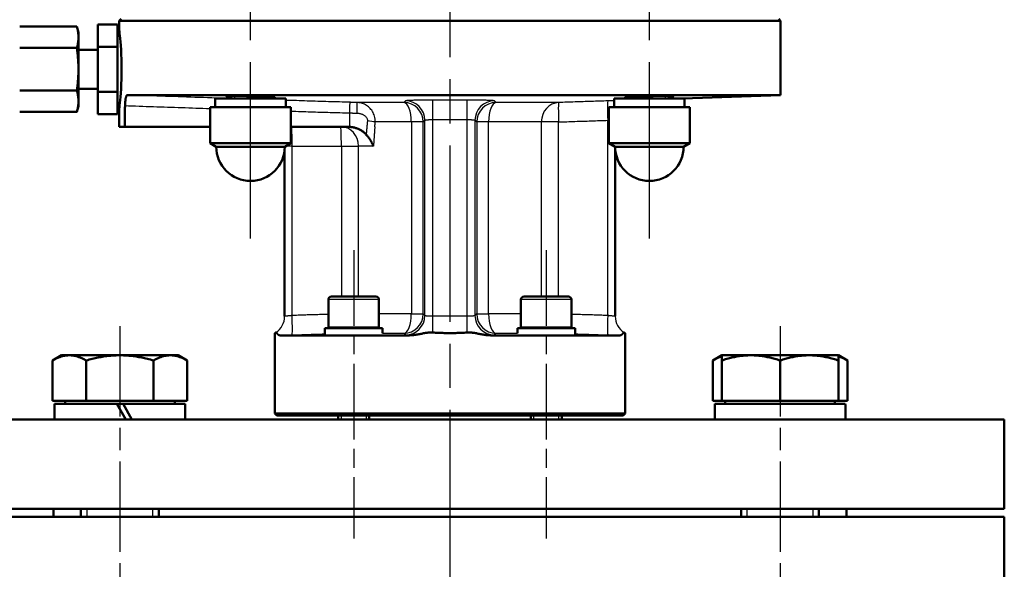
# Model space of a CAD drawing. Header units: millimetres. Extents: x 139 to 1392, y 477 to 1864.
# Tile 4 of 12: x 428 to 681, y 1415 to 1556. Entities that reach past the tile are written whole.
import ezdxf

# ---------------------------------------------------------------- set-up
doc = ezdxf.new("R2010")
doc.units = ezdxf.units.MM
doc.header["$LTSCALE"] = 8
doc.linetypes.add('CHAIN', pattern=[0.3543, 0.2362, -0.0295, 0.0591, -0.0295])
for name, color, linetype, lineweight in [('Gewinde(DIN)', 3, 'Continuous', 25), ('Mittellinie(DIN)', 4, 'CHAIN', 25), ('Sichtbare Kanten(DIN)', 7, 'Continuous', 50), ('Sichtbare tangentiale Kanten(DIN)', 3, 'Continuous', 25)]:
    doc.layers.add(name, color=color, linetype=linetype, lineweight=lineweight)

msp = doc.modelspace()

# ---------------------------------------------------------------- linework, layer by layer
at = {"layer": 'Gewinde(DIN)'}
for p, q in [((483.1, 1536.31), (483.1, 1535.65)), ((491.31, 1535.65), (491.31, 1536.12)), ((585.63, 1536.12), (585.63, 1535.65)), ((593.84, 1535.65), (593.84, 1536.31)), ((510.46, 1454.15), (510.46, 1453.15)), ((516.98, 1453.15), (516.98, 1454.15)), ((559.96, 1454.15), (559.96, 1453.15)), ((566.47, 1453.15), (566.47, 1454.15)), ((445.11, 1430.15), (445.11, 1428.15)), ((462.12, 1428.15), (462.12, 1430.15)), ((614.82, 1430.15), (614.82, 1428.15)), ((631.82, 1428.15), (631.82, 1430.15))]:
    msp.add_line(p, q, dxfattribs=at)
at = {"layer": 'Mittellinie(DIN)', "linetype": 'CHAIN', "ltscale": 23.990969}
for p, q in [((538.47, 1863.59), (538.47, 1075.23)), ((487.2, 1499.65), (487.2, 1767.65)), ((589.73, 1499.65), (589.73, 1767.65))]:
    msp.add_line(p, q, dxfattribs=at)
at = {"layer": 'Mittellinie(DIN)', "linetype": 'CHAIN', "ltscale": 10.297069}
for p, q in [((513.72, 1496.65), (513.72, 1422.52)), ((563.22, 1496.65), (563.22, 1422.52))]:
    msp.add_line(p, q, dxfattribs=at)
at = {"layer": 'Mittellinie(DIN)', "linetype": 'CHAIN', "ltscale": 12.287948}
for p, q in [((453.62, 1477.15), (453.62, 1388.69)), ((623.32, 1477.15), (623.32, 1388.69))]:
    msp.add_line(p, q, dxfattribs=at)
at = {"layer": 'Sichtbare Kanten(DIN)'}
for p, q in [((442.57, 1554.12), (427.86, 1554.12)), ((442.97, 1552.65), (442.57, 1554.12)), ((452.97, 1554.65), (447.97, 1554.65)), ((447.97, 1548.9), (447.97, 1554.65)), ((452.97, 1554.65), (452.97, 1548.9)), ((453.97, 1556.15), (453.47, 1555.65)), ((623.47, 1555.65), (453.47, 1555.65)), ((453.47, 1555.65), (453.47, 1553.15)), ((622.97, 1556.15), (623.47, 1555.65)), ((623.47, 1555.65), (623.47, 1536.53)), ((442.97, 1551.45), (442.97, 1552.65)), ((453.53, 1552.65), (452.97, 1552.65)), ((442.97, 1551.45), (442.97, 1551.31)), ((442.97, 1543.29), (442.97, 1551.31)), ((442.57, 1548.64), (427.86, 1548.64)), ((447.97, 1548.15), (442.97, 1548.15)), ((447.97, 1548.9), (452.97, 1548.9)), ((447.97, 1537.4), (447.97, 1548.9)), ((452.97, 1548.9), (452.97, 1537.4)), ((442.97, 1543.29), (442.97, 1543.02)), ((442.97, 1534.99), (442.97, 1543.02)), ((442.57, 1537.67), (427.86, 1537.67)), ((447.97, 1538.15), (442.97, 1538.15)), ((447.97, 1537.4), (452.97, 1537.4)), ((447.97, 1531.65), (447.97, 1537.4)), ((452.97, 1537.4), (452.97, 1531.65)), ((455.56, 1536.53), (623.47, 1536.53)), ((598.33, 1535.65), (623.47, 1536.53)), ((442.97, 1534.99), (442.97, 1534.86)), ((442.97, 1533.65), (442.97, 1534.86)), ((496.24, 1535.65), (478.15, 1535.65)), ((478.15, 1535.65), (478.15, 1533.45)), ((482.2, 1535.65), (482.2, 1536.31)), ((492.2, 1535.65), (492.2, 1536.07)), ((496.25, 1534.89), (496.25, 1533.45)), ((598.78, 1535.65), (580.68, 1535.65)), ((580.68, 1535.65), (580.68, 1533.45)), ((584.73, 1535.65), (584.73, 1536.07)), ((594.73, 1535.65), (594.73, 1536.31)), ((598.78, 1535.65), (598.78, 1533.45)), ((442.57, 1532.18), (427.86, 1532.18)), ((442.97, 1533.65), (442.57, 1532.18)), ((447.97, 1531.65), (452.97, 1531.65)), ((453.53, 1533.65), (452.97, 1533.65)), ((453.47, 1533.15), (453.47, 1528.38)), ((476.8, 1533.45), (497.6, 1533.45)), ((476.8, 1524.18), (476.8, 1533.45)), ((497.6, 1524.18), (497.6, 1533.45)), ((579.33, 1533.45), (600.13, 1533.45)), ((579.33, 1524.18), (579.33, 1533.45)), ((600.13, 1524.18), (600.13, 1533.45)), ((453.47, 1528.38), (454.85, 1528.38)), ((454.85, 1528.38), (476.8, 1528.38)), ((497.6, 1528.38), (512.17, 1528.38)), ((476.8, 1524.18), (497.6, 1524.18)), ((478.4, 1523.25), (476.8, 1524.18)), ((496, 1523.25), (497.6, 1524.18)), ((579.33, 1524.18), (600.13, 1524.18)), ((580.93, 1523.25), (579.33, 1524.18)), ((598.53, 1523.25), (600.13, 1524.18)), ((496, 1523.25), (478.4, 1523.25)), ((495.97, 1479.68), (495.97, 1522.47)), ((598.53, 1523.25), (580.93, 1523.25)), ((580.97, 1479.68), (580.97, 1522.47)), ((507.22, 1483.95), (507.22, 1476.75)), ((508.02, 1484.75), (519.42, 1484.75)), ((520.22, 1483.95), (520.22, 1476.75)), ((556.72, 1483.95), (556.72, 1476.75)), ((557.52, 1484.75), (568.92, 1484.75)), ((569.72, 1483.95), (569.72, 1476.75)), ((506.32, 1476.65), (521.1, 1476.65)), ((506.32, 1474.93), (506.32, 1476.65)), ((507.22, 1476.75), (520.22, 1476.75)), ((521.1, 1476.65), (521.11, 1476.65)), ((521.12, 1475.29), (521.12, 1475.84)), ((555.82, 1476.65), (570.62, 1476.65)), ((555.82, 1475.29), (555.82, 1476.65)), ((556.72, 1476.75), (569.72, 1476.75)), ((570.62, 1474.93), (570.62, 1476.65)), ((493.47, 1454.65), (493.47, 1475.36)), ((527.96, 1474.77), (494.71, 1474.77)), ((582.22, 1474.77), (548.97, 1474.77)), ((583.47, 1454.65), (583.47, 1475.36)), ((438.62, 1469.65), (436.29, 1468.31)), ((436.29, 1457.95), (436.29, 1468.31)), ((440.62, 1469.65), (438.62, 1469.65)), ((453.62, 1469.65), (440.62, 1469.65)), ((444.96, 1457.95), (444.96, 1468.31)), ((466.61, 1469.65), (453.62, 1469.65)), ((462.28, 1457.95), (462.28, 1468.31)), ((468.62, 1469.65), (466.61, 1469.65)), ((468.62, 1469.65), (470.94, 1468.31)), ((470.94, 1457.95), (470.94, 1468.31)), ((608.32, 1469.65), (606, 1468.31)), ((606, 1457.95), (606, 1468.31)), ((608.32, 1468.31), (608.32, 1469.65)), ((615.82, 1469.65), (608.32, 1469.65)), ((608.32, 1457.95), (608.32, 1468.31)), ((630.82, 1469.65), (615.82, 1469.65)), ((623.32, 1457.95), (623.32, 1468.31)), ((638.32, 1469.65), (630.82, 1469.65)), ((638.32, 1469.65), (640.64, 1468.31)), ((638.32, 1469.65), (638.32, 1468.31)), ((638.32, 1457.95), (638.32, 1468.31)), ((640.64, 1457.95), (640.64, 1468.31)), ((444.96, 1457.95), (436.29, 1457.95)), ((439.52, 1457.95), (439.52, 1457.15)), ((462.28, 1457.95), (444.96, 1457.95)), ((470.94, 1457.95), (462.28, 1457.95)), ((467.71, 1457.95), (467.71, 1457.15)), ((608.32, 1457.95), (606, 1457.95)), ((623.32, 1457.95), (608.32, 1457.95)), ((609.23, 1457.95), (609.23, 1457.15)), ((638.32, 1457.95), (623.32, 1457.95)), ((637.42, 1457.95), (637.42, 1457.15)), ((640.64, 1457.95), (638.32, 1457.95)), ((452.82, 1457.15), (436.82, 1457.15)), ((436.82, 1457.15), (436.82, 1453.15)), ((452.82, 1457.15), (454.42, 1457.15)), ((452.82, 1457.15), (455.12, 1453.15)), ((456.72, 1453.15), (454.42, 1457.15)), ((470.42, 1457.15), (454.42, 1457.15)), ((470.42, 1457.15), (470.42, 1453.15)), ((640.1, 1457.15), (606.52, 1457.15)), ((606.52, 1457.15), (606.52, 1453.15)), ((640.12, 1455.77), (640.12, 1453.15)), ((395.97, 1453.15), (680.97, 1453.15)), ((493.47, 1454.65), (583.47, 1454.65)), ((493.97, 1454.15), (493.47, 1454.65)), ((582.97, 1454.15), (493.97, 1454.15)), ((509.72, 1454.15), (509.72, 1453.15)), ((517.72, 1454.15), (517.72, 1453.15)), ((559.22, 1454.15), (559.22, 1453.15)), ((567.22, 1454.15), (567.22, 1453.15)), ((582.97, 1454.15), (583.47, 1454.65)), ((680.97, 1453.15), (680.97, 1430.15)), ((680.97, 1430.15), (395.97, 1430.15)), ((436.57, 1428.15), (436.57, 1430.15)), ((443.62, 1430.15), (443.62, 1428.15)), ((463.62, 1430.15), (463.62, 1428.15)), ((613.32, 1430.15), (613.32, 1428.15)), ((633.32, 1430.15), (633.32, 1428.15)), ((640.37, 1428.15), (640.37, 1430.15)), ((680.97, 1428.15), (395.97, 1428.15)), ((680.97, 1393.62), (680.97, 1428.15))]:
    msp.add_line(p, q, dxfattribs=at)
at = {"layer": 'Sichtbare Kanten(DIN)', "flags": 128}
for points in [[(442.57, 1554.12), (442.61, 1554), (442.64, 1553.88), (442.67, 1553.76), (442.69, 1553.64), (442.72, 1553.52), (442.75, 1553.41), (442.77, 1553.29), (442.79, 1553.18), (442.81, 1553.07), (442.83, 1552.96), (442.85, 1552.85), (442.87, 1552.74), (442.88, 1552.63), (442.9, 1552.52), (442.91, 1552.41), (442.92, 1552.3), (442.93, 1552.2), (442.94, 1552.09), (442.95, 1551.98), (442.95, 1551.87), (442.96, 1551.77), (442.96, 1551.66), (442.97, 1551.55), (442.97, 1551.45)], [(453.47, 1553.15), (453.48, 1553.07), (453.51, 1552.81), (453.55, 1552.39), (453.62, 1551.8), (453.69, 1551.07), (453.76, 1550.22), (453.84, 1549.26), (453.91, 1548.17), (453.97, 1546.98), (454.02, 1545.72), (454.05, 1544.43), (454.06, 1543.15), (454.05, 1541.87), (454.02, 1540.58), (453.97, 1539.32), (453.91, 1538.13), (453.84, 1537.04), (453.76, 1536.08), (453.69, 1535.24), (453.62, 1534.5), (453.55, 1533.91), (453.51, 1533.49), (453.48, 1533.24), (453.47, 1533.15)], [(442.97, 1551.31), (442.97, 1551.2), (442.96, 1551.1), (442.96, 1550.99), (442.95, 1550.88), (442.95, 1550.78), (442.94, 1550.67), (442.93, 1550.56), (442.92, 1550.45), (442.91, 1550.35), (442.9, 1550.24), (442.88, 1550.13), (442.87, 1550.02), (442.85, 1549.91), (442.83, 1549.8), (442.81, 1549.69), (442.79, 1549.58), (442.77, 1549.46), (442.75, 1549.35), (442.72, 1549.23), (442.69, 1549.12), (442.67, 1549), (442.64, 1548.88), (442.61, 1548.76), (442.57, 1548.64)], [(442.57, 1548.64), (442.61, 1548.39), (442.64, 1548.15), (442.67, 1547.91), (442.69, 1547.68), (442.72, 1547.44), (442.75, 1547.21), (442.77, 1546.98), (442.79, 1546.76), (442.81, 1546.53), (442.83, 1546.31), (442.85, 1546.09), (442.87, 1545.87), (442.88, 1545.65), (442.9, 1545.43), (442.91, 1545.22), (442.92, 1545), (442.93, 1544.79), (442.94, 1544.57), (442.95, 1544.36), (442.95, 1544.14), (442.96, 1543.93), (442.96, 1543.72), (442.97, 1543.5), (442.97, 1543.29)], [(442.97, 1543.02), (442.97, 1542.8), (442.96, 1542.59), (442.96, 1542.37), (442.95, 1542.16), (442.95, 1541.94), (442.94, 1541.73), (442.93, 1541.52), (442.92, 1541.3), (442.91, 1541.09), (442.9, 1540.87), (442.88, 1540.65), (442.87, 1540.43), (442.85, 1540.21), (442.83, 1539.99), (442.81, 1539.77), (442.79, 1539.55), (442.77, 1539.32), (442.75, 1539.09), (442.72, 1538.86), (442.69, 1538.63), (442.67, 1538.39), (442.64, 1538.15), (442.61, 1537.91), (442.57, 1537.67)], [(442.57, 1537.67), (442.61, 1537.54), (442.64, 1537.42), (442.67, 1537.3), (442.69, 1537.19), (442.72, 1537.07), (442.75, 1536.95), (442.77, 1536.84), (442.79, 1536.73), (442.81, 1536.61), (442.83, 1536.5), (442.85, 1536.39), (442.87, 1536.28), (442.88, 1536.17), (442.9, 1536.07), (442.91, 1535.96), (442.92, 1535.85), (442.93, 1535.74), (442.94, 1535.63), (442.95, 1535.53), (442.95, 1535.42), (442.96, 1535.31), (442.96, 1535.21), (442.97, 1535.1), (442.97, 1534.99)], [(455.56, 1536.53), (455.52, 1536.52), (455.48, 1536.51), (455.44, 1536.48), (455.4, 1536.44), (455.36, 1536.39), (455.32, 1536.33), (455.29, 1536.26), (455.25, 1536.18), (455.22, 1536.09), (455.19, 1535.99), (455.16, 1535.88), (455.13, 1535.76), (455.1, 1535.63), (455.08, 1535.49), (455.06, 1535.35), (455.04, 1535.2), (455.02, 1535.04), (455, 1534.88), (454.98, 1534.71), (454.97, 1534.54), (454.96, 1534.36), (454.95, 1534.18), (454.95, 1534), (454.94, 1533.81)], [(442.97, 1534.86), (442.97, 1534.75), (442.96, 1534.64), (442.96, 1534.53), (442.95, 1534.43), (442.95, 1534.32), (442.94, 1534.21), (442.93, 1534.11), (442.92, 1534), (442.91, 1533.89), (442.9, 1533.78), (442.88, 1533.67), (442.87, 1533.56), (442.85, 1533.46), (442.83, 1533.34), (442.81, 1533.23), (442.79, 1533.12), (442.77, 1533.01), (442.75, 1532.89), (442.72, 1532.78), (442.69, 1532.66), (442.67, 1532.54), (442.64, 1532.42), (442.61, 1532.3), (442.57, 1532.18)], [(492.2, 1535.88), (492.8, 1535.89), (493.21, 1535.91), (493.41, 1535.93), (493.42, 1535.96), (493.21, 1535.99), (492.81, 1536.03), (492.22, 1536.07), (491.46, 1536.11), (490.57, 1536.15), (489.56, 1536.19), (488.47, 1536.22), (487.34, 1536.25), (486.2, 1536.27), (485.1, 1536.29), (484.07, 1536.3), (483.14, 1536.31), (482.34, 1536.31), (481.71, 1536.3), (481.25, 1536.29), (481, 1536.27), (480.95, 1536.24), (481.12, 1536.21), (481.56, 1536.17), (482.2, 1536.13)], [(584.98, 1536.08), (584.83, 1536.08), (584.68, 1536.07), (584.52, 1536.06), (584.36, 1536.05), (584.19, 1536.04), (584.03, 1536.02), (583.89, 1536.01), (583.77, 1536), (583.67, 1535.99), (583.59, 1535.97), (583.53, 1535.96), (583.5, 1535.95), (583.5, 1535.94), (583.51, 1535.93), (583.55, 1535.92), (583.61, 1535.92), (583.69, 1535.91), (583.78, 1535.9), (583.9, 1535.9), (584.03, 1535.89), (584.18, 1535.89), (584.35, 1535.88), (584.53, 1535.88), (584.73, 1535.88)], [(594.73, 1536.13), (595.18, 1536.16), (595.53, 1536.19), (595.78, 1536.21), (595.94, 1536.23), (596, 1536.25), (595.95, 1536.27), (595.8, 1536.28), (595.55, 1536.3), (595.2, 1536.3), (594.76, 1536.31), (594.24, 1536.31), (593.65, 1536.31), (592.99, 1536.31), (592.28, 1536.3), (591.53, 1536.29), (590.74, 1536.27), (589.94, 1536.26), (589.12, 1536.24), (588.27, 1536.21), (587.41, 1536.19), (586.59, 1536.16), (585.89, 1536.13), (585.36, 1536.1), (584.98, 1536.08)], [(454.94, 1533.81), (454.94, 1533.58), (454.93, 1533.36), (454.93, 1533.13), (454.93, 1532.9), (454.92, 1532.68), (454.92, 1532.45), (454.92, 1532.23), (454.91, 1532), (454.91, 1531.77), (454.91, 1531.55), (454.9, 1531.32), (454.9, 1531.09), (454.89, 1530.87), (454.89, 1530.64), (454.89, 1530.42), (454.88, 1530.19), (454.88, 1529.96), (454.88, 1529.74), (454.87, 1529.51), (454.87, 1529.28), (454.86, 1529.06), (454.86, 1528.83), (454.86, 1528.6), (454.85, 1528.38)], [(512.71, 1528.36), (512.68, 1528.36), (512.66, 1528.36), (512.64, 1528.36), (512.62, 1528.36), (512.6, 1528.36), (512.57, 1528.37), (512.55, 1528.37), (512.53, 1528.37), (512.51, 1528.37), (512.48, 1528.37), (512.46, 1528.37), (512.44, 1528.37), (512.42, 1528.37), (512.4, 1528.37), (512.37, 1528.38), (512.35, 1528.38), (512.33, 1528.38), (512.31, 1528.38), (512.28, 1528.38), (512.26, 1528.38), (512.24, 1528.38), (512.22, 1528.38), (512.19, 1528.38), (512.17, 1528.38)], [(516.93, 1526.36), (516.79, 1526.51), (516.65, 1526.65), (516.51, 1526.78), (516.35, 1526.91), (516.2, 1527.04), (516.04, 1527.16), (515.88, 1527.27), (515.71, 1527.38), (515.54, 1527.48), (515.37, 1527.58), (515.19, 1527.67), (515.01, 1527.76), (514.83, 1527.84), (514.64, 1527.91), (514.46, 1527.98), (514.27, 1528.05), (514.08, 1528.11), (513.89, 1528.16), (513.69, 1528.21), (513.5, 1528.25), (513.3, 1528.28), (513.1, 1528.31), (512.91, 1528.34), (512.71, 1528.36)], [(518.8, 1523.38), (518.75, 1523.51), (518.69, 1523.64), (518.64, 1523.77), (518.58, 1523.9), (518.51, 1524.02), (518.45, 1524.15), (518.38, 1524.28), (518.31, 1524.41), (518.24, 1524.54), (518.17, 1524.67), (518.09, 1524.79), (518.02, 1524.92), (517.94, 1525.04), (517.86, 1525.17), (517.77, 1525.29), (517.69, 1525.42), (517.6, 1525.54), (517.51, 1525.66), (517.41, 1525.78), (517.32, 1525.9), (517.23, 1526.02), (517.13, 1526.14), (517.03, 1526.25), (516.93, 1526.36)], [(493.47, 1475.36), (493.47, 1475.36), (493.47, 1475.36), (493.47, 1475.36), (493.47, 1475.36), (493.48, 1475.36), (493.48, 1475.36), (493.49, 1475.37), (493.49, 1475.37), (493.5, 1475.37), (493.51, 1475.38), (493.51, 1475.38), (493.52, 1475.39), (493.53, 1475.39), (493.54, 1475.4), (493.55, 1475.4), (493.57, 1475.41), (493.58, 1475.42), (493.59, 1475.43), (493.61, 1475.43), (493.62, 1475.44), (493.64, 1475.45), (493.65, 1475.46), (493.67, 1475.47), (493.69, 1475.48)], [(493.69, 1475.48), (493.71, 1475.49), (493.74, 1475.5), (493.76, 1475.49), (493.79, 1475.48), (493.82, 1475.47), (493.85, 1475.44), (493.88, 1475.41), (493.91, 1475.38), (493.95, 1475.34), (493.98, 1475.3), (494.02, 1475.25), (494.06, 1475.2), (494.1, 1475.15), (494.14, 1475.1), (494.19, 1475.05), (494.23, 1475.01), (494.28, 1474.96), (494.34, 1474.92), (494.39, 1474.88), (494.45, 1474.84), (494.51, 1474.81), (494.57, 1474.79), (494.64, 1474.78), (494.71, 1474.77)], [(527.96, 1474.77), (528.26, 1474.78), (528.56, 1474.79), (528.85, 1474.81), (529.13, 1474.84), (529.41, 1474.88), (529.68, 1474.92), (529.94, 1474.96), (530.2, 1475.01), (530.45, 1475.05), (530.71, 1475.1), (530.95, 1475.15), (531.2, 1475.2), (531.44, 1475.25), (531.69, 1475.3), (531.93, 1475.34), (532.17, 1475.38), (532.4, 1475.41), (532.64, 1475.44), (532.87, 1475.47), (533.1, 1475.48), (533.33, 1475.49), (533.56, 1475.5), (533.8, 1475.49), (534.04, 1475.48)], [(534.04, 1475.48), (534.41, 1475.46), (534.77, 1475.44), (535.14, 1475.43), (535.51, 1475.41), (535.88, 1475.4), (536.25, 1475.39), (536.62, 1475.38), (536.99, 1475.37), (537.36, 1475.36), (537.73, 1475.36), (538.1, 1475.36), (538.47, 1475.36), (538.84, 1475.36), (539.21, 1475.36), (539.58, 1475.36), (539.95, 1475.37), (540.32, 1475.38), (540.69, 1475.39), (541.06, 1475.4), (541.43, 1475.41), (541.79, 1475.43), (542.16, 1475.44), (542.53, 1475.46), (542.9, 1475.48)], [(542.9, 1475.48), (543.13, 1475.49), (543.37, 1475.5), (543.6, 1475.49), (543.84, 1475.48), (544.07, 1475.47), (544.3, 1475.44), (544.54, 1475.41), (544.78, 1475.38), (545.02, 1475.34), (545.26, 1475.3), (545.5, 1475.25), (545.74, 1475.2), (545.98, 1475.15), (546.23, 1475.1), (546.48, 1475.05), (546.73, 1475.01), (546.99, 1474.96), (547.26, 1474.92), (547.53, 1474.88), (547.81, 1474.84), (548.09, 1474.81), (548.38, 1474.79), (548.67, 1474.78), (548.97, 1474.77)], [(582.22, 1474.77), (582.3, 1474.78), (582.36, 1474.79), (582.43, 1474.81), (582.49, 1474.84), (582.55, 1474.88), (582.6, 1474.92), (582.65, 1474.96), (582.7, 1475.01), (582.75, 1475.05), (582.79, 1475.1), (582.84, 1475.15), (582.88, 1475.2), (582.92, 1475.25), (582.95, 1475.3), (582.99, 1475.34), (583.02, 1475.38), (583.06, 1475.41), (583.09, 1475.44), (583.12, 1475.47), (583.15, 1475.48), (583.17, 1475.49), (583.2, 1475.5), (583.23, 1475.49), (583.25, 1475.48)], [(583.25, 1475.48), (583.27, 1475.47), (583.28, 1475.46), (583.3, 1475.45), (583.32, 1475.44), (583.33, 1475.43), (583.34, 1475.43), (583.36, 1475.42), (583.37, 1475.41), (583.38, 1475.4), (583.39, 1475.4), (583.4, 1475.39), (583.41, 1475.39), (583.42, 1475.38), (583.43, 1475.38), (583.44, 1475.37), (583.44, 1475.37), (583.45, 1475.37), (583.45, 1475.36), (583.46, 1475.36), (583.46, 1475.36), (583.46, 1475.36), (583.47, 1475.36), (583.47, 1475.36), (583.47, 1475.36)], [(440.62, 1469.65), (440.45, 1469.65), (440.28, 1469.64), (440.11, 1469.63), (439.93, 1469.61), (439.76, 1469.59), (439.59, 1469.57), (439.41, 1469.54), (439.24, 1469.51), (439.07, 1469.47), (438.89, 1469.42), (438.72, 1469.38), (438.54, 1469.32), (438.36, 1469.27), (438.18, 1469.2), (438, 1469.14), (437.82, 1469.07), (437.64, 1468.99), (437.45, 1468.91), (437.27, 1468.82), (437.08, 1468.73), (436.88, 1468.63), (436.69, 1468.53), (436.49, 1468.42), (436.29, 1468.31)], [(444.96, 1468.31), (444.76, 1468.42), (444.56, 1468.53), (444.37, 1468.63), (444.17, 1468.73), (443.98, 1468.82), (443.8, 1468.91), (443.61, 1468.99), (443.43, 1469.07), (443.25, 1469.14), (443.07, 1469.2), (442.89, 1469.27), (442.71, 1469.32), (442.53, 1469.38), (442.36, 1469.42), (442.18, 1469.47), (442.01, 1469.51), (441.84, 1469.54), (441.66, 1469.57), (441.49, 1469.59), (441.32, 1469.61), (441.14, 1469.63), (440.97, 1469.64), (440.8, 1469.65), (440.62, 1469.65)], [(453.62, 1469.65), (453.27, 1469.65), (452.92, 1469.64), (452.58, 1469.63), (452.23, 1469.61), (451.88, 1469.59), (451.54, 1469.57), (451.19, 1469.54), (450.85, 1469.51), (450.5, 1469.47), (450.15, 1469.42), (449.8, 1469.38), (449.44, 1469.32), (449.09, 1469.27), (448.73, 1469.2), (448.37, 1469.14), (448.01, 1469.07), (447.64, 1468.99), (447.27, 1468.91), (446.9, 1468.82), (446.52, 1468.73), (446.13, 1468.63), (445.75, 1468.53), (445.35, 1468.42), (444.96, 1468.31)], [(462.28, 1468.31), (461.88, 1468.42), (461.48, 1468.53), (461.1, 1468.63), (460.71, 1468.73), (460.33, 1468.82), (459.96, 1468.91), (459.59, 1468.99), (459.22, 1469.07), (458.86, 1469.14), (458.5, 1469.2), (458.14, 1469.27), (457.79, 1469.32), (457.43, 1469.38), (457.08, 1469.42), (456.73, 1469.47), (456.38, 1469.51), (456.04, 1469.54), (455.69, 1469.57), (455.35, 1469.59), (455, 1469.61), (454.65, 1469.63), (454.31, 1469.64), (453.96, 1469.65), (453.62, 1469.65)], [(466.61, 1469.65), (466.43, 1469.65), (466.26, 1469.64), (466.09, 1469.63), (465.91, 1469.61), (465.74, 1469.59), (465.57, 1469.57), (465.39, 1469.54), (465.22, 1469.51), (465.05, 1469.47), (464.87, 1469.42), (464.7, 1469.38), (464.52, 1469.32), (464.34, 1469.27), (464.16, 1469.2), (463.98, 1469.14), (463.8, 1469.07), (463.62, 1468.99), (463.43, 1468.91), (463.25, 1468.82), (463.06, 1468.73), (462.87, 1468.63), (462.67, 1468.53), (462.47, 1468.42), (462.28, 1468.31)], [(470.94, 1468.31), (470.74, 1468.42), (470.54, 1468.53), (470.35, 1468.63), (470.15, 1468.73), (469.97, 1468.82), (469.78, 1468.91), (469.59, 1468.99), (469.41, 1469.07), (469.23, 1469.14), (469.05, 1469.2), (468.87, 1469.27), (468.69, 1469.32), (468.51, 1469.38), (468.34, 1469.42), (468.16, 1469.47), (467.99, 1469.51), (467.82, 1469.54), (467.64, 1469.57), (467.47, 1469.59), (467.3, 1469.61), (467.13, 1469.63), (466.95, 1469.64), (466.78, 1469.65), (466.61, 1469.65)], [(608.32, 1469.35), (608.23, 1469.32), (608.14, 1469.29), (608.05, 1469.26), (607.95, 1469.23), (607.86, 1469.19), (607.77, 1469.16), (607.67, 1469.12), (607.58, 1469.09), (607.48, 1469.05), (607.39, 1469.01), (607.29, 1468.97), (607.2, 1468.93), (607.1, 1468.88), (607, 1468.84), (606.91, 1468.79), (606.81, 1468.74), (606.71, 1468.7), (606.61, 1468.64), (606.51, 1468.59), (606.41, 1468.54), (606.31, 1468.48), (606.21, 1468.43), (606.1, 1468.37), (606, 1468.31)], [(615.82, 1469.65), (615.52, 1469.65), (615.22, 1469.64), (614.92, 1469.63), (614.62, 1469.61), (614.32, 1469.59), (614.02, 1469.57), (613.72, 1469.54), (613.42, 1469.51), (613.12, 1469.47), (612.82, 1469.42), (612.51, 1469.38), (612.21, 1469.32), (611.9, 1469.27), (611.59, 1469.2), (611.28, 1469.14), (610.96, 1469.07), (610.65, 1468.99), (610.33, 1468.91), (610, 1468.82), (609.67, 1468.73), (609.34, 1468.63), (609.01, 1468.53), (608.67, 1468.42), (608.32, 1468.31)], [(623.32, 1468.31), (622.98, 1468.42), (622.64, 1468.53), (622.3, 1468.63), (621.97, 1468.73), (621.64, 1468.82), (621.32, 1468.91), (621, 1468.99), (620.68, 1469.07), (620.36, 1469.14), (620.05, 1469.2), (619.74, 1469.27), (619.43, 1469.32), (619.13, 1469.38), (618.82, 1469.42), (618.52, 1469.47), (618.22, 1469.51), (617.92, 1469.54), (617.62, 1469.57), (617.32, 1469.59), (617.02, 1469.61), (616.72, 1469.63), (616.42, 1469.64), (616.12, 1469.65), (615.82, 1469.65)], [(630.82, 1469.65), (630.52, 1469.65), (630.22, 1469.64), (629.92, 1469.63), (629.62, 1469.61), (629.32, 1469.59), (629.02, 1469.57), (628.72, 1469.54), (628.42, 1469.51), (628.12, 1469.47), (627.82, 1469.42), (627.51, 1469.38), (627.21, 1469.32), (626.9, 1469.27), (626.59, 1469.2), (626.28, 1469.14), (625.96, 1469.07), (625.65, 1468.99), (625.33, 1468.91), (625, 1468.82), (624.67, 1468.73), (624.34, 1468.63), (624.01, 1468.53), (623.67, 1468.42), (623.32, 1468.31)], [(638.32, 1468.31), (637.98, 1468.42), (637.64, 1468.53), (637.3, 1468.63), (636.97, 1468.73), (636.64, 1468.82), (636.32, 1468.91), (636, 1468.99), (635.68, 1469.07), (635.36, 1469.14), (635.05, 1469.2), (634.74, 1469.27), (634.43, 1469.32), (634.13, 1469.38), (633.82, 1469.42), (633.52, 1469.47), (633.22, 1469.51), (632.92, 1469.54), (632.62, 1469.57), (632.32, 1469.59), (632.02, 1469.61), (631.72, 1469.63), (631.42, 1469.64), (631.12, 1469.65), (630.82, 1469.65)], [(640.64, 1468.31), (640.54, 1468.37), (640.44, 1468.43), (640.33, 1468.48), (640.23, 1468.54), (640.13, 1468.59), (640.03, 1468.64), (639.93, 1468.7), (639.83, 1468.74), (639.73, 1468.79), (639.64, 1468.84), (639.54, 1468.88), (639.44, 1468.93), (639.35, 1468.97), (639.25, 1469.01), (639.16, 1469.05), (639.06, 1469.09), (638.97, 1469.12), (638.88, 1469.16), (638.78, 1469.19), (638.69, 1469.23), (638.6, 1469.26), (638.5, 1469.29), (638.41, 1469.32), (638.32, 1469.35)]]:
    msp.add_lwpolyline(points, dxfattribs=at)
at = {"layer": 'Sichtbare Kanten(DIN)'}
for centre, radius, start, end in [((487.2, 1523.25), 8.8, 180, 0), ((589.73, 1523.25), 8.8, 180, 0), ((508.02, 1483.95), 0.8, 90, 180), ((519.42, 1483.95), 0.8, 0, 90), ((557.52, 1483.95), 0.8, 90, 180), ((568.92, 1483.95), 0.8, 0, 90), ((490.97, 1479.69), 5, 359.9171, 0), ((585.97, 1479.69), 5, 180, 180.0829), ((509.62, 1476.65), 0.1, 0, 90), ((517.82, 1476.65), 0.1, 90, 180), ((559.12, 1476.65), 0.1, 0, 90), ((567.32, 1476.65), 0.1, 90, 180)]:
    msp.add_arc(centre, radius, start, end, dxfattribs=at)
for centre, major_axis, ratio, start_param, end_param in [((487.2, 1534.89), (0, 15.68), 0.57735, 4.712389, 4.761027), ((513.72, 1473.96), (-1.6, -12.79), 0.565108, 1.788671, 1.853051), ((513.72, 1475.34), (-1.6, -12.79), 0.565108, 1.733998, 1.743543), ((623.32, 1455.77), (0, 29.1), 0.57735, 4.712389, 4.760026)]:
    msp.add_ellipse(centre, major_axis=major_axis, ratio=ratio, start_param=start_param, end_param=end_param, dxfattribs=at)
at = {"layer": 'Sichtbare tangentiale Kanten(DIN)'}
for p, q in [((526.66, 1534.62), (514.6, 1534.62)), ((534.03, 1530.22), (534.04, 1535.22)), ((542.91, 1530.22), (542.89, 1535.22)), ((566.4, 1534.62), (550.28, 1534.62)), ((512.71, 1528.38), (512.71, 1531.93)), ((528.54, 1529.62), (519.25, 1529.62)), ((531.59, 1529.62), (528.54, 1529.62)), ((528.54, 1529.62), (528.54, 1480.28)), ((531.59, 1480.28), (531.59, 1529.62)), ((532.03, 1479.87), (532.03, 1530.04)), ((534.03, 1479.68), (534.03, 1530.22)), ((542.91, 1479.68), (542.91, 1530.22)), ((544.91, 1479.87), (544.91, 1530.04)), ((548.4, 1529.62), (545.35, 1529.62)), ((545.35, 1529.62), (545.35, 1480.28)), ((561.95, 1529.62), (548.4, 1529.62)), ((548.4, 1480.28), (548.4, 1529.62)), ((561.95, 1529.62), (561.95, 1484.75)), ((566.39, 1529.62), (561.95, 1529.62)), ((566.39, 1484.75), (566.39, 1529.62)), ((579.04, 1479.87), (579.04, 1530.04)), ((512.71, 1528.38), (512.71, 1528.36)), ((497.9, 1523.38), (496.22, 1523.38)), ((497.9, 1479.87), (497.9, 1523.38)), ((497.9, 1523.38), (510.55, 1523.38)), ((510.55, 1523.38), (510.55, 1484.75)), ((510.55, 1523.38), (514.98, 1523.38)), ((514.98, 1484.75), (514.98, 1523.38)), ((518.8, 1523.38), (514.98, 1523.38)), ((520.22, 1483.95), (507.22, 1483.95)), ((569.72, 1483.95), (556.72, 1483.95)), ((528.54, 1480.28), (520.22, 1480.28)), ((528.54, 1480.28), (531.59, 1480.28)), ((534.04, 1475.48), (534.03, 1479.68)), ((542.9, 1475.48), (542.91, 1479.68)), ((545.35, 1480.28), (548.4, 1480.28)), ((556.72, 1480.28), (548.4, 1480.28)), ((526.66, 1475.28), (521.12, 1475.28)), ((555.82, 1475.28), (550.28, 1475.28))]:
    msp.add_line(p, q, dxfattribs=at)
at = {"layer": 'Sichtbare tangentiale Kanten(DIN)', "flags": 128}
for points in [[(481.61, 1535.65), (480.52, 1535.69), (479.44, 1535.72), (478.35, 1535.76), (477.26, 1535.8), (476.18, 1535.83), (475.09, 1535.87), (474.01, 1535.9), (472.92, 1535.94), (471.84, 1535.98), (470.75, 1536.01), (469.67, 1536.05), (468.58, 1536.09), (467.5, 1536.12), (466.41, 1536.16), (465.33, 1536.2), (464.24, 1536.23), (463.15, 1536.27), (462.07, 1536.31), (460.98, 1536.34), (459.9, 1536.38), (458.81, 1536.42), (457.73, 1536.46), (456.64, 1536.49), (455.56, 1536.53)], [(512.78, 1534.67), (512.1, 1534.69), (511.41, 1534.71), (510.72, 1534.73), (510.03, 1534.75), (509.34, 1534.77), (508.65, 1534.79), (507.96, 1534.81), (507.27, 1534.83), (506.59, 1534.85), (505.9, 1534.87), (505.21, 1534.89), (504.52, 1534.91), (503.83, 1534.94), (503.14, 1534.96), (502.45, 1534.98), (501.76, 1535), (501.07, 1535.02), (500.39, 1535.04), (499.7, 1535.06), (499.01, 1535.09), (498.32, 1535.11), (497.63, 1535.13), (496.94, 1535.15), (496.25, 1535.17)], [(514.6, 1534.62), (514.53, 1534.62), (514.45, 1534.62), (514.38, 1534.63), (514.3, 1534.63), (514.22, 1534.63), (514.15, 1534.63), (514.07, 1534.63), (514, 1534.64), (513.92, 1534.64), (513.85, 1534.64), (513.77, 1534.64), (513.69, 1534.64), (513.62, 1534.65), (513.54, 1534.65), (513.47, 1534.65), (513.39, 1534.65), (513.31, 1534.66), (513.24, 1534.66), (513.16, 1534.66), (513.09, 1534.66), (513.01, 1534.66), (512.94, 1534.67), (512.86, 1534.67), (512.78, 1534.67)], [(519.25, 1529.62), (519.24, 1529.99), (519.22, 1530.36), (519.16, 1530.72), (519.08, 1531.07), (518.97, 1531.41), (518.84, 1531.73), (518.7, 1532.04), (518.53, 1532.33), (518.35, 1532.61), (518.16, 1532.86), (517.95, 1533.1), (517.73, 1533.32), (517.5, 1533.52), (517.26, 1533.71), (517.02, 1533.87), (516.77, 1534.02), (516.51, 1534.15), (516.25, 1534.27), (515.98, 1534.37), (515.71, 1534.45), (515.44, 1534.52), (515.16, 1534.57), (514.88, 1534.6), (514.6, 1534.62)], [(527.08, 1535.03), (527.06, 1535.02), (527.04, 1535), (527.03, 1534.98), (527.01, 1534.96), (526.99, 1534.95), (526.97, 1534.93), (526.95, 1534.91), (526.94, 1534.89), (526.92, 1534.88), (526.9, 1534.86), (526.88, 1534.84), (526.87, 1534.82), (526.85, 1534.81), (526.83, 1534.79), (526.81, 1534.77), (526.8, 1534.76), (526.78, 1534.74), (526.76, 1534.72), (526.74, 1534.7), (526.73, 1534.69), (526.71, 1534.67), (526.69, 1534.65), (526.67, 1534.64), (526.66, 1534.62)], [(534.04, 1535.22), (533.6, 1535.22), (533.16, 1535.22), (532.72, 1535.22), (532.28, 1535.22), (531.85, 1535.22), (531.43, 1535.21), (531.03, 1535.21), (530.63, 1535.21), (530.25, 1535.2), (529.88, 1535.19), (529.53, 1535.19), (529.2, 1535.18), (528.89, 1535.17), (528.6, 1535.16), (528.33, 1535.15), (528.09, 1535.14), (527.87, 1535.13), (527.67, 1535.12), (527.51, 1535.1), (527.37, 1535.09), (527.25, 1535.08), (527.17, 1535.06), (527.11, 1535.05), (527.08, 1535.03)], [(542.89, 1535.22), (542.52, 1535.22), (542.16, 1535.22), (541.79, 1535.22), (541.42, 1535.22), (541.05, 1535.22), (540.68, 1535.22), (540.31, 1535.21), (539.94, 1535.21), (539.57, 1535.21), (539.21, 1535.21), (538.84, 1535.21), (538.47, 1535.21), (538.1, 1535.21), (537.73, 1535.21), (537.36, 1535.21), (536.99, 1535.21), (536.62, 1535.21), (536.26, 1535.22), (535.89, 1535.22), (535.52, 1535.22), (535.15, 1535.22), (534.78, 1535.22), (534.41, 1535.22), (534.04, 1535.22)], [(549.86, 1535.03), (549.83, 1535.05), (549.77, 1535.06), (549.68, 1535.08), (549.57, 1535.09), (549.43, 1535.1), (549.26, 1535.11), (549.07, 1535.13), (548.85, 1535.14), (548.6, 1535.15), (548.34, 1535.16), (548.05, 1535.17), (547.74, 1535.18), (547.41, 1535.19), (547.06, 1535.19), (546.69, 1535.2), (546.31, 1535.21), (545.91, 1535.21), (545.51, 1535.21), (545.09, 1535.22), (544.66, 1535.22), (544.22, 1535.22), (543.78, 1535.22), (543.34, 1535.22), (542.89, 1535.22)], [(550.28, 1534.62), (550.26, 1534.64), (550.24, 1534.65), (550.23, 1534.67), (550.21, 1534.69), (550.19, 1534.7), (550.17, 1534.72), (550.16, 1534.74), (550.14, 1534.76), (550.12, 1534.77), (550.1, 1534.79), (550.09, 1534.81), (550.07, 1534.82), (550.05, 1534.84), (550.03, 1534.86), (550.02, 1534.88), (550, 1534.89), (549.98, 1534.91), (549.96, 1534.93), (549.95, 1534.95), (549.93, 1534.96), (549.91, 1534.98), (549.89, 1535), (549.88, 1535.02), (549.86, 1535.03)], [(579.04, 1535.03), (578.52, 1535.02), (577.99, 1535), (577.46, 1534.98), (576.94, 1534.96), (576.41, 1534.95), (575.88, 1534.93), (575.36, 1534.91), (574.83, 1534.89), (574.3, 1534.88), (573.77, 1534.86), (573.25, 1534.84), (572.72, 1534.82), (572.19, 1534.81), (571.67, 1534.79), (571.14, 1534.77), (570.61, 1534.76), (570.09, 1534.74), (569.56, 1534.72), (569.03, 1534.7), (568.51, 1534.69), (567.98, 1534.67), (567.45, 1534.65), (566.93, 1534.64), (566.4, 1534.62)], [(580.68, 1535.09), (580.62, 1535.08), (580.55, 1535.08), (580.48, 1535.08), (580.41, 1535.08), (580.35, 1535.07), (580.28, 1535.07), (580.21, 1535.07), (580.14, 1535.07), (580.07, 1535.07), (580.01, 1535.06), (579.94, 1535.06), (579.87, 1535.06), (579.8, 1535.06), (579.73, 1535.06), (579.66, 1535.05), (579.59, 1535.05), (579.53, 1535.05), (579.46, 1535.05), (579.39, 1535.04), (579.32, 1535.04), (579.25, 1535.04), (579.18, 1535.04), (579.11, 1535.03), (579.04, 1535.03)], [(454.94, 1533.81), (455.85, 1533.78), (456.76, 1533.75), (457.67, 1533.72), (458.59, 1533.69), (459.5, 1533.66), (460.41, 1533.62), (461.32, 1533.59), (462.23, 1533.56), (463.14, 1533.53), (464.05, 1533.5), (464.96, 1533.47), (465.87, 1533.44), (466.78, 1533.41), (467.69, 1533.38), (468.61, 1533.35), (469.52, 1533.32), (470.43, 1533.29), (471.34, 1533.25), (472.25, 1533.22), (473.16, 1533.19), (474.07, 1533.16), (474.98, 1533.13), (475.89, 1533.1), (476.8, 1533.07)], [(497.6, 1532.39), (498.23, 1532.37), (498.86, 1532.35), (499.49, 1532.33), (500.12, 1532.31), (500.75, 1532.29), (501.38, 1532.27), (502.01, 1532.25), (502.64, 1532.23), (503.27, 1532.21), (503.9, 1532.19), (504.53, 1532.17), (505.15, 1532.16), (505.78, 1532.14), (506.41, 1532.12), (507.04, 1532.1), (507.67, 1532.08), (508.3, 1532.06), (508.93, 1532.04), (509.56, 1532.02), (510.19, 1532.01), (510.82, 1531.99), (511.45, 1531.97), (512.08, 1531.95), (512.71, 1531.93)], [(512.71, 1531.93), (512.79, 1531.93), (512.86, 1531.93), (512.94, 1531.93), (513.02, 1531.92), (513.1, 1531.92), (513.18, 1531.92), (513.26, 1531.92), (513.34, 1531.92), (513.42, 1531.91), (513.5, 1531.91), (513.57, 1531.91), (513.65, 1531.91), (513.73, 1531.91), (513.81, 1531.9), (513.89, 1531.9), (513.97, 1531.9), (514.05, 1531.9), (514.13, 1531.9), (514.21, 1531.89), (514.29, 1531.89), (514.37, 1531.89), (514.44, 1531.89), (514.52, 1531.89), (514.6, 1531.88)], [(514.6, 1531.88), (514.76, 1531.88), (514.91, 1531.86), (515.06, 1531.84), (515.21, 1531.82), (515.37, 1531.78), (515.52, 1531.74), (515.66, 1531.7), (515.81, 1531.64), (515.95, 1531.58), (516.09, 1531.52), (516.23, 1531.44), (516.36, 1531.36), (516.49, 1531.27), (516.61, 1531.18), (516.73, 1531.08), (516.84, 1530.97), (516.94, 1530.85), (517.03, 1530.73), (517.1, 1530.6), (517.16, 1530.46), (517.21, 1530.32), (517.24, 1530.18), (517.25, 1530.03), (517.25, 1529.88)], [(517.25, 1529.88), (517.24, 1529.82), (517.24, 1529.76), (517.23, 1529.7), (517.23, 1529.63), (517.22, 1529.57), (517.21, 1529.51), (517.21, 1529.44), (517.2, 1529.38), (517.2, 1529.32), (517.19, 1529.26), (517.18, 1529.19), (517.18, 1529.13), (517.17, 1529.07), (517.17, 1529.01), (517.16, 1528.94), (517.15, 1528.88), (517.15, 1528.82), (517.14, 1528.75), (517.14, 1528.69), (517.13, 1528.63), (517.13, 1528.57), (517.12, 1528.5), (517.11, 1528.44), (517.11, 1528.38)], [(519.16, 1528.38), (519.16, 1528.43), (519.16, 1528.48), (519.17, 1528.53), (519.17, 1528.59), (519.17, 1528.64), (519.18, 1528.69), (519.18, 1528.74), (519.19, 1528.79), (519.19, 1528.85), (519.19, 1528.9), (519.2, 1528.95), (519.2, 1529), (519.21, 1529.05), (519.21, 1529.1), (519.21, 1529.16), (519.22, 1529.21), (519.22, 1529.26), (519.22, 1529.31), (519.23, 1529.36), (519.23, 1529.42), (519.24, 1529.47), (519.24, 1529.52), (519.24, 1529.57), (519.25, 1529.62)], [(531.59, 1529.62), (531.61, 1529.64), (531.62, 1529.66), (531.64, 1529.67), (531.66, 1529.69), (531.68, 1529.71), (531.7, 1529.72), (531.72, 1529.74), (531.73, 1529.76), (531.75, 1529.78), (531.77, 1529.79), (531.79, 1529.81), (531.81, 1529.83), (531.83, 1529.84), (531.84, 1529.86), (531.86, 1529.88), (531.88, 1529.9), (531.9, 1529.91), (531.92, 1529.93), (531.94, 1529.95), (531.95, 1529.97), (531.97, 1529.98), (531.99, 1530), (532.01, 1530.02), (532.03, 1530.04)], [(532.03, 1530.04), (532.04, 1530.05), (532.05, 1530.06), (532.08, 1530.08), (532.11, 1530.09), (532.15, 1530.11), (532.2, 1530.12), (532.26, 1530.13), (532.32, 1530.14), (532.39, 1530.15), (532.47, 1530.16), (532.55, 1530.17), (532.64, 1530.18), (532.73, 1530.19), (532.83, 1530.2), (532.94, 1530.2), (533.05, 1530.21), (533.16, 1530.21), (533.28, 1530.22), (533.4, 1530.22), (533.52, 1530.22), (533.65, 1530.22), (533.77, 1530.22), (533.9, 1530.22), (534.03, 1530.22)], [(534.03, 1530.22), (534.4, 1530.22), (534.77, 1530.22), (535.14, 1530.22), (535.51, 1530.22), (535.88, 1530.22), (536.25, 1530.22), (536.62, 1530.22), (536.99, 1530.22), (537.36, 1530.22), (537.73, 1530.22), (538.1, 1530.22), (538.47, 1530.22), (538.84, 1530.22), (539.21, 1530.22), (539.58, 1530.22), (539.95, 1530.22), (540.32, 1530.22), (540.69, 1530.22), (541.06, 1530.22), (541.43, 1530.22), (541.8, 1530.22), (542.17, 1530.22), (542.54, 1530.22), (542.91, 1530.22)], [(542.91, 1530.22), (543.04, 1530.22), (543.16, 1530.22), (543.29, 1530.22), (543.42, 1530.22), (543.54, 1530.22), (543.66, 1530.22), (543.77, 1530.21), (543.89, 1530.21), (544, 1530.2), (544.1, 1530.2), (544.2, 1530.19), (544.3, 1530.18), (544.39, 1530.17), (544.47, 1530.16), (544.55, 1530.15), (544.62, 1530.14), (544.68, 1530.13), (544.74, 1530.12), (544.78, 1530.11), (544.82, 1530.09), (544.86, 1530.08), (544.88, 1530.06), (544.9, 1530.05), (544.91, 1530.04)], [(544.91, 1530.04), (544.93, 1530.02), (544.94, 1530), (544.96, 1529.98), (544.98, 1529.97), (545, 1529.95), (545.02, 1529.93), (545.04, 1529.91), (545.05, 1529.9), (545.07, 1529.88), (545.09, 1529.86), (545.11, 1529.84), (545.13, 1529.83), (545.15, 1529.81), (545.17, 1529.79), (545.18, 1529.78), (545.2, 1529.76), (545.22, 1529.74), (545.24, 1529.72), (545.26, 1529.71), (545.28, 1529.69), (545.29, 1529.67), (545.31, 1529.66), (545.33, 1529.64), (545.35, 1529.62)], [(566.39, 1529.62), (566.91, 1529.64), (567.44, 1529.66), (567.97, 1529.67), (568.49, 1529.69), (569.02, 1529.71), (569.55, 1529.72), (570.08, 1529.74), (570.6, 1529.76), (571.13, 1529.78), (571.66, 1529.79), (572.18, 1529.81), (572.71, 1529.83), (573.24, 1529.84), (573.77, 1529.86), (574.29, 1529.88), (574.82, 1529.9), (575.35, 1529.91), (575.87, 1529.93), (576.4, 1529.95), (576.93, 1529.97), (577.46, 1529.98), (577.98, 1530), (578.51, 1530.02), (579.04, 1530.04)], [(579.04, 1530.04), (579.05, 1530.04), (579.06, 1530.04), (579.07, 1530.04), (579.09, 1530.04), (579.1, 1530.04), (579.11, 1530.04), (579.12, 1530.05), (579.14, 1530.05), (579.15, 1530.05), (579.16, 1530.05), (579.17, 1530.05), (579.19, 1530.05), (579.2, 1530.05), (579.21, 1530.06), (579.22, 1530.06), (579.24, 1530.06), (579.25, 1530.06), (579.26, 1530.06), (579.27, 1530.06), (579.28, 1530.06), (579.3, 1530.07), (579.31, 1530.07), (579.32, 1530.07), (579.33, 1530.07)], [(517.11, 1528.38), (517.1, 1528.29), (517.09, 1528.21), (517.09, 1528.13), (517.08, 1528.04), (517.07, 1527.96), (517.06, 1527.87), (517.05, 1527.79), (517.05, 1527.71), (517.04, 1527.62), (517.03, 1527.54), (517.02, 1527.46), (517.02, 1527.37), (517.01, 1527.29), (517, 1527.2), (516.99, 1527.12), (516.99, 1527.04), (516.98, 1526.95), (516.97, 1526.87), (516.96, 1526.78), (516.96, 1526.7), (516.95, 1526.62), (516.94, 1526.53), (516.93, 1526.45), (516.93, 1526.36)], [(519.16, 1528.38), (519.14, 1528.17), (519.13, 1527.96), (519.11, 1527.75), (519.1, 1527.55), (519.08, 1527.34), (519.07, 1527.13), (519.05, 1526.92), (519.04, 1526.71), (519.02, 1526.5), (519.01, 1526.3), (518.99, 1526.09), (518.98, 1525.88), (518.96, 1525.67), (518.95, 1525.46), (518.93, 1525.25), (518.92, 1525.05), (518.9, 1524.84), (518.89, 1524.63), (518.88, 1524.42), (518.86, 1524.21), (518.85, 1524), (518.83, 1523.8), (518.82, 1523.59), (518.8, 1523.38)], [(497.9, 1479.87), (497.77, 1479.85), (497.64, 1479.84), (497.52, 1479.82), (497.4, 1479.81), (497.27, 1479.8), (497.16, 1479.78), (497.04, 1479.77), (496.93, 1479.76), (496.82, 1479.75), (496.72, 1479.74), (496.62, 1479.73), (496.53, 1479.72), (496.44, 1479.71), (496.36, 1479.71), (496.29, 1479.7), (496.22, 1479.69), (496.17, 1479.69), (496.11, 1479.69), (496.07, 1479.68), (496.03, 1479.68), (496, 1479.68), (495.98, 1479.68), (495.97, 1479.68), (495.97, 1479.68)], [(507.22, 1480.17), (506.83, 1480.16), (506.44, 1480.15), (506.05, 1480.14), (505.67, 1480.12), (505.28, 1480.11), (504.89, 1480.1), (504.5, 1480.08), (504.11, 1480.07), (503.72, 1480.06), (503.34, 1480.05), (502.95, 1480.03), (502.56, 1480.02), (502.17, 1480.01), (501.78, 1480), (501.39, 1479.98), (501.01, 1479.97), (500.62, 1479.96), (500.23, 1479.94), (499.84, 1479.93), (499.45, 1479.92), (499.06, 1479.91), (498.68, 1479.89), (498.29, 1479.88), (497.9, 1479.87)], [(532.03, 1479.87), (532.01, 1479.88), (531.99, 1479.9), (531.97, 1479.92), (531.95, 1479.94), (531.94, 1479.95), (531.92, 1479.97), (531.9, 1479.99), (531.88, 1480.01), (531.86, 1480.02), (531.84, 1480.04), (531.83, 1480.06), (531.81, 1480.08), (531.79, 1480.09), (531.77, 1480.11), (531.75, 1480.13), (531.73, 1480.14), (531.72, 1480.16), (531.7, 1480.18), (531.68, 1480.2), (531.66, 1480.21), (531.64, 1480.23), (531.62, 1480.25), (531.61, 1480.26), (531.59, 1480.28)], [(534.03, 1479.68), (533.9, 1479.68), (533.77, 1479.68), (533.65, 1479.68), (533.52, 1479.68), (533.4, 1479.68), (533.28, 1479.69), (533.16, 1479.69), (533.05, 1479.69), (532.94, 1479.7), (532.83, 1479.71), (532.73, 1479.71), (532.64, 1479.72), (532.55, 1479.73), (532.47, 1479.74), (532.39, 1479.75), (532.32, 1479.76), (532.26, 1479.77), (532.2, 1479.78), (532.15, 1479.8), (532.11, 1479.81), (532.08, 1479.82), (532.05, 1479.84), (532.04, 1479.85), (532.03, 1479.87)], [(542.91, 1479.68), (542.54, 1479.68), (542.17, 1479.68), (541.8, 1479.68), (541.43, 1479.68), (541.06, 1479.68), (540.69, 1479.68), (540.32, 1479.68), (539.95, 1479.69), (539.58, 1479.69), (539.21, 1479.69), (538.84, 1479.69), (538.47, 1479.69), (538.1, 1479.69), (537.73, 1479.69), (537.36, 1479.69), (536.99, 1479.69), (536.62, 1479.68), (536.25, 1479.68), (535.88, 1479.68), (535.51, 1479.68), (535.14, 1479.68), (534.77, 1479.68), (534.4, 1479.68), (534.03, 1479.68)], [(544.91, 1479.87), (544.9, 1479.85), (544.88, 1479.84), (544.86, 1479.82), (544.82, 1479.81), (544.78, 1479.8), (544.74, 1479.78), (544.68, 1479.77), (544.62, 1479.76), (544.55, 1479.75), (544.47, 1479.74), (544.39, 1479.73), (544.3, 1479.72), (544.2, 1479.71), (544.1, 1479.71), (544, 1479.7), (543.89, 1479.69), (543.77, 1479.69), (543.66, 1479.69), (543.54, 1479.68), (543.42, 1479.68), (543.29, 1479.68), (543.16, 1479.68), (543.04, 1479.68), (542.91, 1479.68)], [(545.35, 1480.28), (545.33, 1480.26), (545.31, 1480.25), (545.29, 1480.23), (545.28, 1480.21), (545.26, 1480.2), (545.24, 1480.18), (545.22, 1480.16), (545.2, 1480.14), (545.18, 1480.13), (545.17, 1480.11), (545.15, 1480.09), (545.13, 1480.08), (545.11, 1480.06), (545.09, 1480.04), (545.07, 1480.02), (545.05, 1480.01), (545.04, 1479.99), (545.02, 1479.97), (545, 1479.95), (544.98, 1479.94), (544.96, 1479.92), (544.94, 1479.9), (544.93, 1479.88), (544.91, 1479.87)], [(579.04, 1479.87), (578.65, 1479.88), (578.26, 1479.89), (577.87, 1479.91), (577.48, 1479.92), (577.1, 1479.93), (576.71, 1479.94), (576.32, 1479.96), (575.93, 1479.97), (575.54, 1479.98), (575.15, 1480), (574.77, 1480.01), (574.38, 1480.02), (573.99, 1480.03), (573.6, 1480.05), (573.21, 1480.06), (572.82, 1480.07), (572.44, 1480.08), (572.05, 1480.1), (571.66, 1480.11), (571.27, 1480.12), (570.88, 1480.14), (570.49, 1480.15), (570.11, 1480.16), (569.72, 1480.17)], [(580.97, 1479.68), (580.96, 1479.68), (580.95, 1479.68), (580.93, 1479.68), (580.9, 1479.68), (580.87, 1479.68), (580.82, 1479.69), (580.77, 1479.69), (580.71, 1479.69), (580.65, 1479.7), (580.57, 1479.71), (580.49, 1479.71), (580.41, 1479.72), (580.31, 1479.73), (580.22, 1479.74), (580.11, 1479.75), (580.01, 1479.76), (579.9, 1479.77), (579.78, 1479.78), (579.66, 1479.8), (579.54, 1479.81), (579.42, 1479.82), (579.29, 1479.84), (579.17, 1479.85), (579.04, 1479.87)], [(494.71, 1474.77), (494.83, 1474.77), (494.96, 1474.78), (495.08, 1474.78), (495.21, 1474.79), (495.33, 1474.79), (495.46, 1474.79), (495.59, 1474.8), (495.72, 1474.8), (495.85, 1474.8), (495.99, 1474.81), (496.12, 1474.81), (496.25, 1474.82), (496.39, 1474.82), (496.52, 1474.83), (496.66, 1474.83), (496.79, 1474.83), (496.93, 1474.84), (497.07, 1474.84), (497.2, 1474.85), (497.34, 1474.85), (497.48, 1474.86), (497.62, 1474.86), (497.75, 1474.87), (497.89, 1474.87)], [(497.89, 1474.87), (498.24, 1474.88), (498.59, 1474.89), (498.95, 1474.91), (499.3, 1474.92), (499.65, 1474.93), (500, 1474.94), (500.35, 1474.95), (500.7, 1474.96), (501.05, 1474.97), (501.4, 1474.99), (501.75, 1475), (502.11, 1475.01), (502.46, 1475.02), (502.81, 1475.03), (503.16, 1475.04), (503.51, 1475.06), (503.86, 1475.07), (504.21, 1475.08), (504.56, 1475.09), (504.91, 1475.1), (505.27, 1475.11), (505.62, 1475.12), (505.97, 1475.14), (506.32, 1475.15)], [(526.66, 1475.28), (526.67, 1475.27), (526.69, 1475.25), (526.71, 1475.23), (526.73, 1475.22), (526.74, 1475.2), (526.76, 1475.18), (526.78, 1475.16), (526.8, 1475.15), (526.81, 1475.13), (526.83, 1475.11), (526.85, 1475.1), (526.87, 1475.08), (526.88, 1475.06), (526.9, 1475.04), (526.92, 1475.03), (526.94, 1475.01), (526.95, 1474.99), (526.97, 1474.97), (526.99, 1474.96), (527.01, 1474.94), (527.03, 1474.92), (527.04, 1474.91), (527.06, 1474.89), (527.08, 1474.87)], [(527.08, 1474.87), (527.08, 1474.87), (527.09, 1474.86), (527.11, 1474.86), (527.12, 1474.85), (527.14, 1474.85), (527.16, 1474.84), (527.18, 1474.84), (527.2, 1474.83), (527.23, 1474.83), (527.26, 1474.83), (527.3, 1474.82), (527.33, 1474.82), (527.37, 1474.81), (527.41, 1474.81), (527.46, 1474.8), (527.5, 1474.8), (527.55, 1474.8), (527.6, 1474.79), (527.66, 1474.79), (527.71, 1474.79), (527.77, 1474.78), (527.83, 1474.78), (527.9, 1474.77), (527.96, 1474.77)], [(548.97, 1474.77), (549.04, 1474.77), (549.1, 1474.78), (549.16, 1474.78), (549.22, 1474.79), (549.28, 1474.79), (549.33, 1474.79), (549.39, 1474.8), (549.43, 1474.8), (549.48, 1474.8), (549.52, 1474.81), (549.57, 1474.81), (549.6, 1474.82), (549.64, 1474.82), (549.67, 1474.83), (549.7, 1474.83), (549.73, 1474.83), (549.76, 1474.84), (549.78, 1474.84), (549.8, 1474.85), (549.82, 1474.85), (549.83, 1474.86), (549.84, 1474.86), (549.85, 1474.87), (549.86, 1474.87)], [(549.86, 1474.87), (549.88, 1474.89), (549.89, 1474.91), (549.91, 1474.92), (549.93, 1474.94), (549.95, 1474.96), (549.96, 1474.97), (549.98, 1474.99), (550, 1475.01), (550.02, 1475.03), (550.03, 1475.04), (550.05, 1475.06), (550.07, 1475.08), (550.09, 1475.1), (550.1, 1475.11), (550.12, 1475.13), (550.14, 1475.15), (550.16, 1475.16), (550.17, 1475.18), (550.19, 1475.2), (550.21, 1475.22), (550.23, 1475.23), (550.24, 1475.25), (550.26, 1475.27), (550.28, 1475.28)], [(570.62, 1475.15), (570.97, 1475.14), (571.32, 1475.12), (571.67, 1475.11), (572.02, 1475.1), (572.37, 1475.09), (572.72, 1475.08), (573.07, 1475.07), (573.43, 1475.06), (573.78, 1475.04), (574.13, 1475.03), (574.48, 1475.02), (574.83, 1475.01), (575.18, 1475), (575.53, 1474.99), (575.88, 1474.97), (576.23, 1474.96), (576.59, 1474.95), (576.94, 1474.94), (577.29, 1474.93), (577.64, 1474.92), (577.99, 1474.91), (578.34, 1474.89), (578.69, 1474.88), (579.04, 1474.87)], [(579.04, 1474.87), (579.18, 1474.87), (579.32, 1474.86), (579.46, 1474.86), (579.6, 1474.85), (579.74, 1474.85), (579.87, 1474.84), (580.01, 1474.84), (580.15, 1474.83), (580.28, 1474.83), (580.42, 1474.83), (580.56, 1474.82), (580.69, 1474.82), (580.82, 1474.81), (580.96, 1474.81), (581.09, 1474.8), (581.22, 1474.8), (581.35, 1474.8), (581.48, 1474.79), (581.6, 1474.79), (581.73, 1474.79), (581.86, 1474.78), (581.98, 1474.78), (582.1, 1474.77), (582.22, 1474.77)]]:
    msp.add_lwpolyline(points, dxfattribs=at)
at = {"layer": 'Sichtbare tangentiale Kanten(DIN)'}
for centre, major_axis, ratio, start_param, end_param in [((512.7, 1531.67), (0.08, 3), 0.000125, 4.799694, 6.262648), ((514.52, 1531.62), (0.08, 3), 0.025094, 4.80033, 6.261643), ((526.59, 1529.62), (3.36, -3.7), 0.99889, 0.834435, 2.390526), ((526.59, 1529.62), (0, 5), 0.389453, 4.712389, 6.248279), ((527.03, 1530.04), (-3.45, 3.62), 0.998838, 3.951447, 5.511644), ((549.9, 1530.04), (3.45, 3.62), 0.998838, 0.771541, 2.331739), ((550.35, 1529.62), (3.36, 3.7), 0.99889, 0.751067, 2.307157), ((550.35, 1529.62), (0, 5), 0.389453, 0.034907, 1.570796), ((566.56, 1529.62), (0, 5), 0.921046, 0.034907, 1.570796), ((566.56, 1529.62), (-0.16, 5), 0.034882, 0.0136, 1.569691), ((579.21, 1530.04), (-0.17, 5), 0.03488, 0.009437, 1.569635), ((516.99, 1529.62), (2.99, -0.25), 0.094064, 0.720923, 1.490318), ((497.72, 1523.38), (0, 5), 0.034899, 4.712389, 6.283185), ((510.38, 1523.38), (0, 5), 0.034899, 4.712389, 6.283185), ((510.38, 1523.38), (0, 5), 0.921046, 4.712389, 6.283185), ((490.97, 1479.68), (5, 0), 0.999995, 5.287181, 6.283185), ((497.72, 1479.87), (0.17, -5), 0.03488, 0.009437, 1.569635), ((526.59, 1480.28), (0, -5), 0.389453, 0.034907, 1.570796), ((526.59, 1480.28), (-3.36, -3.7), 0.99889, 0.751067, 2.307157), ((527.03, 1479.87), (3.45, 3.62), 0.998838, 3.913133, 5.473331), ((549.9, 1479.87), (-3.45, 3.62), 0.998838, 0.809854, 2.370052), ((550.35, 1480.28), (-3.36, 3.7), 0.99889, 0.834435, 2.390526), ((550.35, 1480.28), (0, -5), 0.389453, 4.712389, 6.248279), ((579.21, 1479.87), (-0.17, -5), 0.03488, 4.71355, 6.273748), ((585.97, 1479.68), (-5, 0), 0.999995, 0, 0.996004)]:
    msp.add_ellipse(centre, major_axis=major_axis, ratio=ratio, start_param=start_param, end_param=end_param, dxfattribs=at)

doc.saveas('drawing.dxf')
